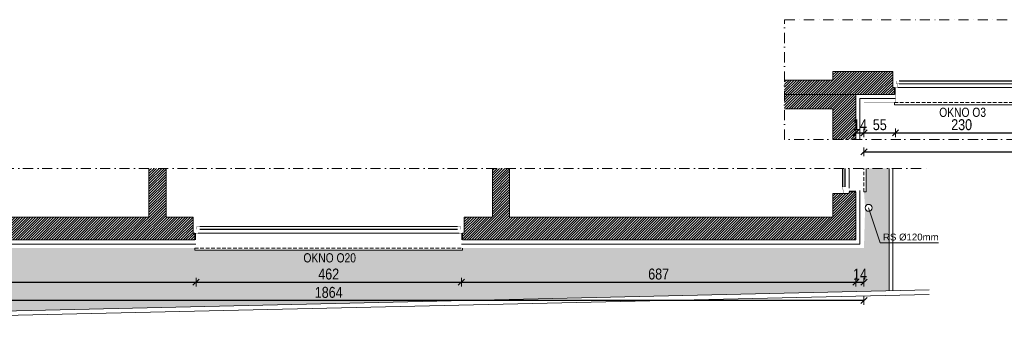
# Model space of a CAD drawing. Header units: millimetres. Extents: x 18880 to 99371, y -5529 to 27899.
# Tile 65 of 158: x 40073 to 41787, y 2713 to 3235. Entities that reach past the tile are written whole.
import ezdxf

# ---------------------------------------------------------------- set-up
doc = ezdxf.new("R2010")
doc.units = ezdxf.units.MM
doc.set_wipeout_variables(frame=1)
doc.linetypes.add('DASHED', pattern=[19.05, 12.7, -6.35])
doc.linetypes.add('Kropki i Kreski', pattern=[335.138881, 176.388884, -88.194442, 0, -70.555556])
for name, color, linetype, lineweight in [('AA_HATCH', 252, 'Continuous', 0), ('AA_IZOLACJA', 251, 'Continuous', 0), ('AA_OPIS', 2, 'Continuous', 0), ('AA_WIDOK', 254, 'Continuous', 0), ('AP wymiary', 40, 'Continuous', 0), ('K_SCIANY', 90, 'Continuous', 20)]:
    doc.layers.add(name, color=color, linetype=linetype, lineweight=lineweight)
doc.styles.add('1', font='ARIALN.TTF')
doc.styles.add('ARIAL', font='arial.ttf')
doc.linetypes.add('STYROPIAN', pattern='A,0.000141,[1,styropian.shx,S=1,R=0,X=0,Y=0],-14.102004', length=14.102145)
doc.dimstyles.new('1_50', dxfattribs={"dimscale": 10, "dimtxt": 1.9, "dimasz": 0.005, "dimexe": 0, "dimexo": 0, "dimgap": 0.45, "dimtad": 1, "dimdec": 4, "dimrnd": 0.5, "dimdsep": 46, "dimtxsty": '1', "dimblk1": 'DIM01', "dimblk2": 'DIM01', "dimsah": 1, "dimcen": 2, "dimdle": 25, "dimse1": 1, "dimse2": 1, "dimclrd": 1, "dimclrt": 2, "dimadec": 0, "dimazin": 0, "dimtfac": 0.66665, "dimtdec": 4, "dimtix": 1, "dimtmove": 0, "dimatfit": 3, "dimldrblk": 'DIM01', "dimfxl": 0, "dimtolj": 1, "dimtzin": 0, "dimarcsym": 0})

# ---------------------------------------------------------------- blocks, each defined once
blk = doc.blocks.new('okno aa')
at = {"layer": 'AA_WIDOK', "color": 4}
blk.add_lwpolyline([(-26, 469), (-30, 469), (-30, 3), (-26, 3)], dxfattribs=at)
at = {"layer": 'AA_WIDOK', "linetype": 'DASHED', "ltscale": 0.5}
blk.add_lwpolyline([(-26, 469), (-26, 3)], dxfattribs=at)
at = {"layer": 'AA_WIDOK', "color": 4, "const_width": 0.3}
for points in [[(0, 472), (9, 472)], [(9, 0), (0, 0)]]:
    blk.add_lwpolyline(points, dxfattribs=at)
at = {"color": 4}
blk.add_wipeout([(11.5, 11.5), (6.5, 11.5), (6.5, 9), (0, 9), (0, 463), (6.5, 463), (6.5, 460.5), (11.5, 460.5)], dxfattribs=at).dxf.layer = 'AA_WIDOK'
at = {"layer": 'AA_IZOLACJA', "linetype": 'STYROPIAN', "ltscale": 0.2}
for points in [[(-12, 468), (0, 468)], [(-12, 4), (0, 4)]]:
    blk.add_lwpolyline(points, dxfattribs=at)
at = {"layer": 'AA_WIDOK', "const_width": 0.3}
for points in [[(-26, 467), (0, 467)], [(-26, 5), (0, 5)]]:
    blk.add_lwpolyline(points, dxfattribs=at)
at = {"layer": 'AA_WIDOK', "color": 4, "const_width": 0.3}
for points in [[(0, 463), (0, 472)], [(6.5, 463), (0, 463)], [(9, 465.5), (6.5, 465.5)], [(6.5, 465.5), (6.5, 463)], [(6.5, 460.5), (6.5, 465.5)], [(6.5, 465.5), (11.5, 465.5)], [(9, 472), (9, 465.5)], [(11.5, 465.5), (11.5, 460.5)], [(11.5, 460.5), (6.5, 460.5)], [(8, 460.5), (8, 11.5)], [(9, 460.5), (9, 11.5)], [(10, 460.5), (10, 11.5)], [(0, 0), (0, 9)], [(0, 9), (6.5, 9)], [(6.5, 6.5), (6.5, 11.5)], [(6.5, 11.5), (11.5, 11.5)], [(6.5, 9), (6.5, 6.5)], [(6.5, 6.5), (9, 6.5)], [(11.5, 6.5), (6.5, 6.5)], [(9, 6.5), (9, 0)], [(11.5, 11.5), (11.5, 6.5)]]:
    blk.add_lwpolyline(points, dxfattribs=at)
at = {"layer": 'AA_WIDOK', "color": 4}
for points in [[(0, 9), (0, 463)], [(6.5, 460.5), (6.5, 11.5)], [(11.5, 460.5), (11.5, 11.5)], [(11.5, 460.5), (11.5, 11.5)]]:
    blk.add_lwpolyline(points, dxfattribs=at)
blk = doc.blocks.new('rqvewvr')
at = {"layer": 'AA_WIDOK', "color": 4, "const_width": 0.3}
for points in [[(-9, 240), (0, 240)], [(0, 0), (-9, 0)]]:
    blk.add_lwpolyline(points, dxfattribs=at)
at = {"layer": 'AA_WIDOK', "color": 4}
blk.add_lwpolyline([(-35, 237), (-39, 237), (-39, 3), (-35, 3)], dxfattribs=at)
at = {"layer": 'AA_WIDOK', "linetype": 'DASHED', "ltscale": 0.5}
blk.add_lwpolyline([(-35, 237), (-35, 3)], dxfattribs=at)
at = {"color": 4}
blk.add_wipeout([(2.5, 11.5), (-2.5, 11.5), (-2.5, 9), (-9, 9), (-9, 231), (-2.5, 231), (-2.5, 228.5), (2.5, 228.5)], dxfattribs=at).dxf.layer = 'AA_WIDOK'
at = {"layer": 'AA_IZOLACJA', "linetype": 'STYROPIAN', "ltscale": 0.2}
for points in [[(-21, 236), (-9, 236)], [(-21, 4), (-9, 4)]]:
    blk.add_lwpolyline(points, dxfattribs=at)
at = {"layer": 'AA_WIDOK', "color": 4, "const_width": 0.3}
for points in [[(-9, 231), (-9, 240)], [(0, 240), (0, 233.5)], [(-2.5, 231), (-9, 231)], [(0, 233.5), (-2.5, 233.5)], [(-2.5, 233.5), (-2.5, 231)], [(-2.5, 228.5), (-2.5, 233.5)], [(-2.5, 233.5), (2.5, 233.5)], [(2.5, 228.5), (-2.5, 228.5)], [(-1, 228.5), (-1, 11.5)], [(0, 228.5), (0, 11.5)], [(1, 228.5), (1, 11.5)], [(2.5, 233.5), (2.5, 228.5)], [(-9, 0), (-9, 9)], [(-9, 9), (-2.5, 9)], [(-2.5, 6.5), (-2.5, 11.5)], [(-2.5, 11.5), (2.5, 11.5)], [(-2.5, 9), (-2.5, 6.5)], [(-2.5, 6.5), (0, 6.5)], [(2.5, 6.5), (-2.5, 6.5)], [(0, 6.5), (0, 0)], [(2.5, 11.5), (2.5, 6.5)]]:
    blk.add_lwpolyline(points, dxfattribs=at)
at = {"layer": 'AA_WIDOK', "const_width": 0.3}
for points in [[(-35, 235), (-9, 235)], [(-35, 5), (-9, 5)]]:
    blk.add_lwpolyline(points, dxfattribs=at)
at = {"layer": 'AA_WIDOK', "color": 4}
for points in [[(-9, 9), (-9, 231)], [(-2.5, 228.5), (-2.5, 11.5)], [(2.5, 228.5), (2.5, 11.5)], [(2.5, 228.5), (2.5, 11.5)]]:
    blk.add_lwpolyline(points, dxfattribs=at)
blk = doc.blocks.new('DIM01')
at = {"color": 2}
blk.add_line((-106, -106), (106, 106), dxfattribs=at)
blk.add_line((0, -150), (0, 150))
blk = doc.blocks.new('*D783')
at = {"layer": 'AP wymiary', "color": 1, "lineweight": -2, "transparency": 16777216}
blk.add_line((39693.2, 2777.9), (40380.1, 2777.9), dxfattribs=at)
at = {"layer": 'Defpoints', "color": 0, "transparency": 16777216}
for p in [(39693.2, 2882.7), (40380.2, 2844.5), (40380.2, 2777.9)]:
    blk.add_point(p, dxfattribs=at)
at = {"layer": 'AP wymiary', "color": 1, "lineweight": -2, "transparency": 16777216, "xscale": 0.05, "yscale": 0.05, "zscale": 0.05, "rotation": 180}
blk.add_blockref('DIM01', (39693.2, 2777.9), dxfattribs=at)
at = {"layer": 'AP wymiary', "color": 1, "lineweight": -2, "transparency": 16777216, "xscale": 0.05, "yscale": 0.05, "zscale": 0.05}
blk.add_blockref('DIM01', (40380.2, 2777.9), dxfattribs=at)
at = {"layer": 'AP wymiary', "color": 2, "transparency": 16777216, "insert": (40036.7, 2792.1), "char_height": 19, "attachment_point": 5, "style": '1'}
blk.add_mtext('\\A1;687', dxfattribs=at)
blk = doc.blocks.new('*D784')
at = {"layer": 'AP wymiary', "color": 1, "lineweight": -2, "transparency": 16777216}
blk.add_line((40380.2, 2777.9), (40842.1, 2777.9), dxfattribs=at)
at = {"layer": 'Defpoints', "color": 0, "transparency": 16777216}
for p in [(40380.2, 2844.5), (40842.2, 2843), (40842.2, 2777.9)]:
    blk.add_point(p, dxfattribs=at)
at = {"layer": 'AP wymiary', "color": 1, "lineweight": -2, "transparency": 16777216, "xscale": 0.05, "yscale": 0.05, "zscale": 0.05, "rotation": 180}
blk.add_blockref('DIM01', (40380.2, 2777.9), dxfattribs=at)
at = {"layer": 'AP wymiary', "color": 1, "lineweight": -2, "transparency": 16777216, "xscale": 0.05, "yscale": 0.05, "zscale": 0.05}
blk.add_blockref('DIM01', (40842.2, 2777.9), dxfattribs=at)
at = {"layer": 'AP wymiary', "color": 2, "transparency": 16777216, "insert": (40611.2, 2792.1), "char_height": 19, "attachment_point": 5, "style": '1'}
blk.add_mtext('\\A1;462', dxfattribs=at)
blk = doc.blocks.new('*D785')
at = {"layer": 'AP wymiary', "color": 1, "lineweight": -2, "transparency": 16777216}
blk.add_line((40842.2, 2777.9), (41529.1, 2777.9), dxfattribs=at)
at = {"layer": 'Defpoints', "color": 0, "transparency": 16777216}
for p in [(41529.2, 2851.5), (40842.2, 2843), (41529.2, 2777.9)]:
    blk.add_point(p, dxfattribs=at)
at = {"layer": 'AP wymiary', "color": 1, "lineweight": -2, "transparency": 16777216, "xscale": 0.05, "yscale": 0.05, "zscale": 0.05, "rotation": 180}
blk.add_blockref('DIM01', (40842.2, 2777.9), dxfattribs=at)
at = {"layer": 'AP wymiary', "color": 1, "lineweight": -2, "transparency": 16777216, "xscale": 0.05, "yscale": 0.05, "zscale": 0.05}
blk.add_blockref('DIM01', (41529.2, 2777.9), dxfattribs=at)
at = {"layer": 'AP wymiary', "color": 2, "transparency": 16777216, "insert": (41185.7, 2792.1), "char_height": 19, "attachment_point": 5, "style": '1'}
blk.add_mtext('\\A1;687', dxfattribs=at)
blk = doc.blocks.new('*D786')
at = {"layer": 'AP wymiary', "color": 1, "lineweight": -2, "transparency": 16777216}
for p, q in [((41529.1, 2777.9), (41529.1, 2777.9)), ((41529.2, 2777.9), (41543.2, 2777.9)), ((41543.2, 2777.9), (41543.3, 2777.9))]:
    blk.add_line(p, q, dxfattribs=at)
at = {"layer": 'Defpoints', "color": 0, "transparency": 16777216}
for p in [(41529.2, 2851.5), (41543.2, 2837.5), (41543.2, 2777.9)]:
    blk.add_point(p, dxfattribs=at)
at = {"layer": 'AP wymiary', "color": 1, "lineweight": -2, "transparency": 16777216, "xscale": 0.05, "yscale": 0.05, "zscale": 0.05}
blk.add_blockref('DIM01', (41529.2, 2777.9), dxfattribs=at)
at = {"layer": 'AP wymiary', "color": 1, "lineweight": -2, "transparency": 16777216, "xscale": 0.05, "yscale": 0.05, "zscale": 0.05, "rotation": 180}
blk.add_blockref('DIM01', (41543.2, 2777.9), dxfattribs=at)
at = {"layer": 'AP wymiary', "color": 2, "transparency": 16777216, "insert": (41536.2, 2791.9), "char_height": 19, "attachment_point": 5, "style": '1'}
blk.add_mtext('\\A1;14', dxfattribs=at)
blk = doc.blocks.new('*D787')
at = {"layer": 'AP wymiary', "color": 1, "lineweight": -2, "transparency": 16777216}
blk.add_line((41543.1, 2746), (39679.2, 2746), dxfattribs=at)
at = {"layer": 'Defpoints', "color": 0, "transparency": 16777216}
for p in [(39679.2, 2837.5), (41543.2, 2837.5), (39679.2, 2746)]:
    blk.add_point(p, dxfattribs=at)
at = {"layer": 'AP wymiary', "color": 1, "lineweight": -2, "transparency": 16777216, "xscale": 0.05, "yscale": 0.05, "zscale": 0.05, "rotation": 180}
blk.add_blockref('DIM01', (39679.2, 2746), dxfattribs=at)
at = {"layer": 'AP wymiary', "color": 1, "lineweight": -2, "transparency": 16777216, "xscale": 0.05, "yscale": 0.05, "zscale": 0.05}
blk.add_blockref('DIM01', (41543.2, 2746), dxfattribs=at)
at = {"layer": 'AP wymiary', "color": 2, "transparency": 16777216, "insert": (40611.2, 2760.2), "char_height": 19, "attachment_point": 5, "style": '1'}
blk.add_mtext('\\A1;1864', dxfattribs=at)
blk = doc.blocks.new('*D788')
at = {"layer": 'AP wymiary', "color": 1, "lineweight": -2, "transparency": 16777216}
for p, q in [((41529.1, 3037.9), (41529.1, 3037.9)), ((41529.2, 3037.9), (41543.2, 3037.9)), ((41543.2, 3037.9), (41543.3, 3037.9))]:
    blk.add_line(p, q, dxfattribs=at)
at = {"layer": 'Defpoints', "color": 0, "transparency": 16777216}
for p in [(41529.2, 3083.8), (41543.2, 3083.8), (41543.2, 3037.9)]:
    blk.add_point(p, dxfattribs=at)
at = {"layer": 'AP wymiary', "color": 1, "lineweight": -2, "transparency": 16777216, "xscale": 0.05, "yscale": 0.05, "zscale": 0.05}
blk.add_blockref('DIM01', (41529.2, 3037.9), dxfattribs=at)
at = {"layer": 'AP wymiary', "color": 1, "lineweight": -2, "transparency": 16777216, "xscale": 0.05, "yscale": 0.05, "zscale": 0.05, "rotation": 180}
blk.add_blockref('DIM01', (41543.2, 3037.9), dxfattribs=at)
at = {"layer": 'AP wymiary', "color": 2, "transparency": 16777216, "insert": (41536.2, 3051.9), "char_height": 19, "attachment_point": 5, "style": '1'}
blk.add_mtext('\\A1;14', dxfattribs=at)
blk = doc.blocks.new('*D789')
at = {"layer": 'AP wymiary', "color": 1, "lineweight": -2, "transparency": 16777216}
blk.add_line((41543.2, 3037.9), (41598.1, 3037.9), dxfattribs=at)
at = {"layer": 'Defpoints', "color": 0, "transparency": 16777216}
for p in [(41598.2, 3097.9), (41543.2, 3083.8), (41598.2, 3037.9)]:
    blk.add_point(p, dxfattribs=at)
at = {"layer": 'AP wymiary', "color": 1, "lineweight": -2, "transparency": 16777216, "xscale": 0.05, "yscale": 0.05, "zscale": 0.05, "rotation": 180}
blk.add_blockref('DIM01', (41543.2, 3037.9), dxfattribs=at)
at = {"layer": 'AP wymiary', "color": 1, "lineweight": -2, "transparency": 16777216, "xscale": 0.05, "yscale": 0.05, "zscale": 0.05}
blk.add_blockref('DIM01', (41598.2, 3037.9), dxfattribs=at)
at = {"layer": 'AP wymiary', "color": 2, "transparency": 16777216, "insert": (41570.7, 3052.1), "char_height": 19, "attachment_point": 5, "style": '1'}
blk.add_mtext('\\A1;55', dxfattribs=at)
blk = doc.blocks.new('*D790')
at = {"layer": 'AP wymiary', "color": 1, "lineweight": -2, "transparency": 16777216}
blk.add_line((41598.2, 3037.9), (41828.1, 3037.9), dxfattribs=at)
at = {"layer": 'Defpoints', "color": 0, "transparency": 16777216}
for p in [(41598.2, 3097.9), (41828.2, 3099.7), (41828.2, 3037.9)]:
    blk.add_point(p, dxfattribs=at)
at = {"layer": 'AP wymiary', "color": 1, "lineweight": -2, "transparency": 16777216, "xscale": 0.05, "yscale": 0.05, "zscale": 0.05, "rotation": 180}
blk.add_blockref('DIM01', (41598.2, 3037.9), dxfattribs=at)
at = {"layer": 'AP wymiary', "color": 1, "lineweight": -2, "transparency": 16777216, "xscale": 0.05, "yscale": 0.05, "zscale": 0.05}
blk.add_blockref('DIM01', (41828.2, 3037.9), dxfattribs=at)
at = {"layer": 'AP wymiary', "color": 2, "transparency": 16777216, "insert": (41713.2, 3052.1), "char_height": 19, "attachment_point": 5, "style": '1'}
blk.add_mtext('\\A1;230', dxfattribs=at)
blk = doc.blocks.new('*D793')
at = {"layer": 'AP wymiary', "color": 1, "lineweight": -2, "transparency": 16777216}
blk.add_line((41543.2, 3004.8), (42517.1, 3004.8), dxfattribs=at)
at = {"layer": 'Defpoints', "color": 0, "transparency": 16777216}
for p in [(41543.2, 3090.9), (42517.2, 3090.9), (42517.2, 3004.8)]:
    blk.add_point(p, dxfattribs=at)
at = {"layer": 'AP wymiary', "color": 1, "lineweight": -2, "transparency": 16777216, "xscale": 0.05, "yscale": 0.05, "zscale": 0.05, "rotation": 180}
blk.add_blockref('DIM01', (41543.2, 3004.8), dxfattribs=at)
at = {"layer": 'AP wymiary', "color": 1, "lineweight": -2, "transparency": 16777216, "xscale": 0.05, "yscale": 0.05, "zscale": 0.05}
blk.add_blockref('DIM01', (42517.2, 3004.8), dxfattribs=at)
at = {"layer": 'AP wymiary', "color": 2, "transparency": 16777216, "insert": (42030.2, 3019), "char_height": 19, "attachment_point": 5, "style": '1'}
blk.add_mtext('\\A1;974', dxfattribs=at)

msp = doc.modelspace()

# ---------------------------------------------------------------- hatches: boundary and pattern name
at = {"layer": 'AA_HATCH'}
h = msp.add_hatch(dxfattribs=at)
h.set_pattern_fill('ANSI31', color=256)
h.paths.add_polyline_path([(41529.15638, 3104.86175), (41489.15638, 3104.86175), (41405.01414, 3104.86175), (41405.01414, 3079.86175), (41489.15638, 3079.86175), (41489.15638, 3026.22345), (41529.15638, 3026.22345)])
h.paths.add_polyline_path([(41593.15638, 3144.86175), (41489.15638, 3144.86175), (41489.15638, 3129.86175), (41405.01414, 3129.86175), (41405.01414, 3104.86175), (41489.15638, 3104.86175), (41529.15638, 3104.86175), (41596.15638, 3104.86175), (41596.15638, 3116.86175), (41593.15638, 3116.86175), (41593.15638, 3125.86175)])
h.paths.add_polyline_path([(42503.15638, 3197.86175), (42491.15638, 3197.86175), (42491.15638, 3194.86175), (42482.15638, 3194.86175), (42463.15638, 3194.86175), (42463.15638, 3144.86175), (41893.15638, 3144.86175), (41872.15638, 3144.86175), (41863.15638, 3144.86175), (41833.15638, 3144.86175), (41833.15638, 3125.86175), (41833.15638, 3116.86175), (41830.15638, 3116.86175), (41830.15638, 3104.86175), (42503.15638, 3104.86175)])
h = msp.add_hatch(dxfattribs=at)
h.set_pattern_fill('ANSI31', color=256)
h.paths.add_polyline_path([(40375.15638, 2872.50819), (40375.15638, 2891.50819), (40328.15638, 2891.50819), (40328.15638, 2976.22345), (40298.15638, 2976.22345), (40298.15638, 2891.50819), (39733.15638, 2891.50819), (39733.15638, 2921.00819), (39714.15638, 2921.00819), (39705.15638, 2921.00819), (39705.15638, 2924.00819), (39693.15638, 2924.00819), (39693.15638, 2851.50819), (40378.15638, 2851.50819), (40378.15638, 2863.50819), (40375.15638, 2863.50819)])
h.paths.add_polyline_path([(41529.15638, 2935.50819), (41517.15638, 2935.50819), (41517.15638, 2932.50819), (41508.15638, 2932.50819), (41489.15638, 2932.50819), (41489.15638, 2891.50819), (40926.15638, 2891.50819), (40926.15638, 2976.22345), (40896.15638, 2976.22345), (40896.15638, 2891.50819), (40847.15638, 2891.50819), (40847.15638, 2872.50819), (40847.15638, 2863.50819), (40844.15638, 2863.50819), (40844.15638, 2851.50819), (41529.15638, 2851.50819)])

# ---------------------------------------------------------------- linework, layer by layer
for points in [[(41587.15638, 2976.22345), (41587.15638, 2763.10084)], [(41593.15638, 2976.22345), (41593.15638, 2763.23793)]]:
    msp.add_lwpolyline(points, dxfattribs=at)
at = {"layer": 'AA_IZOLACJA', "linetype": 'STYROPIAN', "ltscale": 1.4}
for points in [[(41536.15638, 3026.22345), (41536.15638, 3097.86175), (41598.15638, 3097.86175)], [(40842.15638, 2844.50819), (41536.15638, 2844.50819), (41536.15638, 2937.50819)], [(39686.15638, 2926.00819), (39686.15638, 2844.50819), (40380.15638, 2844.50819)]]:
    msp.add_lwpolyline(points, dxfattribs=at)
at = {"layer": 'AA_IZOLACJA', "linetype": 'STYROPIAN', "ltscale": 0.2}
msp.add_lwpolyline([(41529.15638, 2936.50819), (41517.15638, 2936.50819)], dxfattribs=at)
at = {"layer": 'AA_OPIS', "linetype": 'Kropki i Kreski', "ltscale": 0.1}
msp.add_lwpolyline([(39574.56736, 2976.22345), (41656.53789, 2976.22345)], dxfattribs=at)
at = {"layer": 'AA_OPIS', "linetype": 'Continuous'}
msp.add_lwpolyline([(41551.15638, 2907.50819), (41571.64185, 2846.78957), (41672.64309, 2846.78957)], dxfattribs=at)
at = {"layer": 'AA_WIDOK', "const_width": 0.3}
for points in [[(41543.15638, 3026.22345), (41543.15638, 3090.86175), (41598.15638, 3090.86175)], [(40842.15638, 2837.50819), (41543.15638, 2837.50819), (41543.15638, 2937.50819)], [(41543.15638, 2937.50819), (41517.15638, 2937.50819)], [(39679.15638, 2926.00819), (39679.15638, 2837.50819), (40380.15638, 2837.50819)]]:
    msp.add_lwpolyline(points, dxfattribs=at)
at = {"layer": 'AA_WIDOK', "color": 4}
for points in [[(41505.65638, 2944.00819), (41505.65638, 2976.22345)], [(41505.65638, 2944.00819), (41505.65638, 2976.22345)], [(41510.65638, 2944.00819), (41510.65638, 2976.22345)], [(41517.15638, 2976.22345), (41517.15638, 2941.50819)], [(41543.15638, 2935.50819), (41547.15638, 2935.50819), (41547.15638, 2976.22345)]]:
    msp.add_lwpolyline(points, dxfattribs=at)
at = {"layer": 'AA_WIDOK', "color": 4, "const_width": 0.3}
for points in [[(41507.15638, 2944.00819), (41507.15638, 2976.22345)], [(41508.15638, 2944.00819), (41508.15638, 2976.22345)], [(41509.15638, 2944.00819), (41509.15638, 2976.22345)], [(41505.65638, 2939.00819), (41505.65638, 2944.00819)], [(41505.65638, 2944.00819), (41510.65638, 2944.00819)], [(41510.65638, 2939.00819), (41505.65638, 2939.00819)], [(41508.15638, 2932.50819), (41508.15638, 2939.00819)], [(41508.15638, 2939.00819), (41510.65638, 2939.00819)], [(41517.15638, 2932.50819), (41508.15638, 2932.50819)], [(41510.65638, 2944.00819), (41510.65638, 2939.00819)], [(41510.65638, 2939.00819), (41510.65638, 2941.50819)], [(41510.65638, 2941.50819), (41517.15638, 2941.50819)], [(41517.15638, 2941.50819), (41517.15638, 2932.50819)]]:
    msp.add_lwpolyline(points, dxfattribs=at)
at = {"layer": 'AA_WIDOK', "linetype": 'DASHED', "ltscale": 0.5}
msp.add_lwpolyline([(41543.15638, 2935.50819), (41543.15638, 2976.22345)], dxfattribs=at)
at = {"layer": 'AA_WIDOK', "color": 4}
msp.add_circle((41551.15638, 2907.50819), 6, dxfattribs=at)
at = {"layer": 'K_SCIANY'}
for points in [[(41529.15638, 3104.86175), (41596.15638, 3104.86175), (41596.15638, 3116.86175), (41593.15638, 3116.86175), (41593.15638, 3125.86175), (41593.15638, 3144.86175), (41489.15638, 3144.86175), (41489.15638, 3129.86175), (41405.01414, 3129.86175)], [(41405.01414, 3104.86175), (41489.15638, 3104.86175), (41529.15638, 3104.86175), (41529.15638, 3026.22345)], [(41489.15638, 3104.86175), (41405.01414, 3104.86175)], [(41489.15638, 3026.22345), (41489.15638, 3079.86175), (41405.01414, 3079.86175)], [(40298.15638, 2976.22345), (40298.15638, 2891.50819), (39733.15638, 2891.50819), (39733.15638, 2921.00819), (39714.15638, 2921.00819), (39705.15638, 2921.00819), (39705.15638, 2924.00819), (39693.15638, 2924.00819), (39693.15638, 2851.50819), (40378.15638, 2851.50819), (40378.15638, 2863.50819), (40375.15638, 2863.50819), (40375.15638, 2872.50819), (40375.15638, 2891.50819), (40328.15638, 2891.50819), (40328.15638, 2976.22345)], [(40896.15638, 2976.22345), (40896.15638, 2891.50819), (40847.15638, 2891.50819), (40847.15638, 2872.50819), (40847.15638, 2863.50819), (40844.15638, 2863.50819), (40844.15638, 2851.50819), (41529.15638, 2851.50819), (41529.15638, 2935.50819), (41517.15638, 2935.50819), (41517.15638, 2932.50819), (41508.15638, 2932.50819), (41489.15638, 2932.50819), (41489.15638, 2891.50819), (40926.15638, 2891.50819), (40926.15638, 2976.22345)]]:
    msp.add_lwpolyline(points, dxfattribs=at)

# ---------------------------------------------------------------- texts
at = {"layer": 'AA_OPIS', "insert": (41576.30874, 2862.66005), "char_height": 12, "width": 1647.7118816, "attachment_point": 1, "style": 'ARIAL'}
msp.add_mtext('RS %%C120mm', dxfattribs=at)

# ---------------------------------------------------------------- dimensions: what is measured, and where the dimension line sits
at = {"layer": 'AP wymiary'}
dim = msp.add_linear_dim(base=(41543.15638, 3037.90303), p1=(41529.15638, 3083.82277), p2=(41543.15638, 3083.82277), dimstyle='1_50', dxfattribs=at)
dim.commit()
dim.dimension.update_dxf_attribs({"geometry": '*D788', "text_midpoint": (41536.15638, 3051.94191)})
dim = msp.add_linear_dim(base=(41543.15638, 2777.85055), p1=(41529.15638, 2851.50819), p2=(41543.15638, 2837.50819), dimstyle='1_50', override={"dimtmove": 1}, dxfattribs=at)
dim.commit()
dim.dimension.update_dxf_attribs({"geometry": '*D786', "text_midpoint": (41536.15638, 2791.88943)})

# ---------------------------------------------------------------- next in the draw order: block references
at = {"rotation": 90}
for name, p in [('rqvewvr', (41833.15638, 3125.86175)), ('okno aa', (40847.15638, 2863.50819))]:
    msp.add_blockref(name, p, dxfattribs=at)

# ---------------------------------------------------------------- next in the draw order: hatches: boundary and pattern name
at = {"layer": 'AA_HATCH'}
h = msp.add_hatch(dxfattribs=at)
h.set_pattern_fill('AR-CONC', color=256, scale=0.1)
h.paths.add_polyline_path([(41587.15638, 2846.78957), (41571.64185, 2846.78957), (41553.07446, 2901.82303, -0.5130675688), (41545.15638, 2907.50819), (41543.15638, 2837.50819), (40844.15638, 2837.50819), (40844.15638, 2833.50819), (40378.15638, 2833.50819), (40378.15638, 2837.50819), (39679.15638, 2837.50819), (39679.15638, 2924.00819), (39675.15638, 2924.00819), (39675.15638, 2976.22345), (39636.58002, 2976.22345), (39641.07671, 2835.96838), (39698.49363, 2749.84181), (39764.7135, 2721.46108), (41587.15638, 2763.10084)])
h.paths.add_polyline_path([(41587.15638, 2976.22345), (41547.15638, 2976.22345), (41547.15638, 2935.50819), (41543.15638, 2935.50819), (41545.15638, 2907.50819, -1), (41557.15638, 2907.50819, -0.3218180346), (41553.07446, 2901.82303), (41571.64185, 2846.78957), (41587.15638, 2846.78957)], flags=17)
h.paths.add_polyline_path([(40563.1828, 2803.42858), (40662.60763, 2803.42858), (40662.60763, 2836.39993), (40563.1828, 2836.39993)], flags=24)
h.paths.add_polyline_path([(41571.99087, 2843.66551), (41674.87491, 2843.66551), (41674.87491, 2868.39402), (41571.99087, 2868.39402)], flags=9)

# ---------------------------------------------------------------- next in the draw order: linework, layer by layer
for points in [[(39628.57591, 2976.22345), (39633.15398, 2833.43031), (39693.15635, 2743.42551), (39763.15913, 2713.42347), (41656.53789, 2756.684)], [(39636.58002, 2976.22345), (39641.07671, 2835.96838), (39698.49363, 2749.84181), (39764.7135, 2721.46108), (41656.53789, 2764.68609)]]:
    msp.add_lwpolyline(points, dxfattribs=at)
at = {"layer": 'AA_OPIS', "linetype": 'Kropki i Kreski', "ltscale": 0.1}
msp.add_lwpolyline([(42649.36553, 3026.22345), (41405.01414, 3026.22345), (41405.01414, 3235.04019), (42647.92099, 3235.04019)], dxfattribs=at)

# ---------------------------------------------------------------- next in the draw order: texts
at = {"layer": 'AA_OPIS', "char_height": 16, "width": 300, "attachment_point": 2, "style": 'ARIAL'}
for s, insert in [('{\\W0.8;OKNO O3}', (41714.92141, 3081.80261)), ('{\\W0.8;OKNO O20}', (40612.92141, 2828.44905))]:
    msp.add_mtext(s, dxfattribs=dict(at, insert=insert))

# ---------------------------------------------------------------- next in the draw order: dimensions: what is measured, and where the dimension line sits
at = {"layer": 'AP wymiary'}
for base, p1, p2, picture, middle in [((41598.15638, 3037.90303), (41543.15638, 3083.82277), (41598.15638, 3097.86175), '*D789', (41570.65638, 3052.06503)), ((41828.15638, 3037.90303), (41598.15638, 3097.86175), (41828.15638, 3099.67307), '*D790', (41713.15638, 3052.10391)), ((40380.15638, 2777.85055), (39693.15638, 2882.67101), (40380.15638, 2844.50819), '*D783', (40036.65638, 2792.05143)), ((41529.15638, 2777.85055), (40842.15638, 2842.96063), (41529.15638, 2851.50819), '*D785', (41185.65638, 2792.05143)), ((40842.15638, 2777.85055), (40380.15638, 2844.50819), (40842.15638, 2842.96063), '*D784', (40611.15638, 2792.05143))]:
    dim = msp.add_linear_dim(base=base, p1=p1, p2=p2, dimstyle='1_50', override={"dimtmove": 1}, dxfattribs=at)
    dim.commit()
    dim.dimension.update_dxf_attribs({"geometry": picture, "text_midpoint": middle})
for base, p1, p2, picture, middle in [((42517.15638, 3004.80542), (41543.15638, 3090.86175), (42517.15638, 3090.86175), '*D793', (42030.15638, 3019.0063)), ((39679.15638, 2745.97458), (41543.15638, 2837.50819), (39679.15638, 2837.50819), '*D787', (40611.15638, 2760.17546))]:
    dim = msp.add_linear_dim(base=base, p1=p1, p2=p2, dimstyle='1_50', dxfattribs=at)
    dim.commit()
    dim.dimension.update_dxf_attribs({"geometry": picture, "text_midpoint": middle})

doc.saveas('drawing.dxf')
